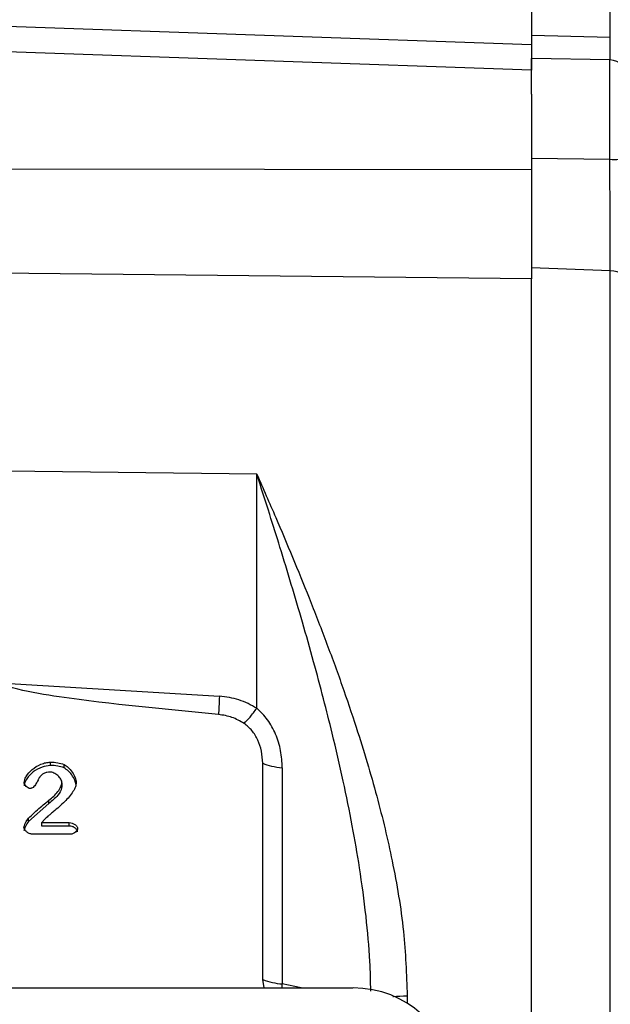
# Model space of a CAD drawing. Header units: inches. Extents: x 0.6 to 16.3, y 0.2 to 11.5.
# Tile 17 of 19: x 12.6 to 13.9, y 6.6 to 8.8. Entities that reach past the tile are written whole.
import ezdxf

# ---------------------------------------------------------------- set-up
doc = ezdxf.new("R2010")
doc.units = ezdxf.units.IN
doc.header["$MEASUREMENT"] = 0
doc.styles.add('SLDTEXTSTYLE0', font='TXT', dxfattribs={"width": 0.75})
doc.dimstyles.new('SLDDIMSTYLE1', dxfattribs={"dimtxt": 0.137795, "dimasz": 0.14, "dimexe": 0, "dimexo": 0.0625, "dimgap": 0.034449, "dimtad": 0, "dimdec": 1, "dimlfac": 1.5, "dimrnd": 1e-09, "dimzin": 12, "dimdsep": 46, "dimtxsty": 'SLDTEXTSTYLE0', "dimblk1": 'CLOSED', "dimblk2": 'CLOSED', "dimsah": 1, "dimcen": 0.09, "dimadec": 0, "dimazin": 3, "dimtfac": 1, "dimtdec": 1, "dimtofl": 0, "dimtmove": 0, "dimatfit": 3, "dimldrblk": 'CLOSED', "dimfxl": 0, "dimfrac": 2, "dimtolj": 1, "dimtzin": 12, "dimarcsym": 0})

# ---------------------------------------------------------------- blocks, each defined once
blk = doc.blocks.new('_Closed')
at = {"color": 0, "linetype": 'ByBlock', "lineweight": -2}
for p, q in [((-1, 0.166667), (0, 0)), ((-1, 0.166667), (-1, -0.166667)), ((0, 0), (-1, -0.166667)), ((0, 0), (-1, 0))]:
    blk.add_line(p, q, dxfattribs=at)
blk = doc.blocks.new('_D_9')
at = {"color": 7, "linetype": 'Continuous', "lineweight": 0}
for p, q in [((13.7379, 10.1711), (13.6959, 10.1711)), ((13.6959, 10.1711), (13.6959, 9.9524)), ((14.0433, 10.1711), (14.0853, 10.1711)), ((14.0853, 10.1711), (14.0853, 9.9524)), ((12.2322, 9.845), (12.2322, 10.012)), ((15.6874, 7.4113), (15.6874, 10.012)), ((12.2322, 9.9727), (13.5751, 9.9727)), ((15.6874, 9.9727), (14.2061, 9.9727)), ((13.6959, 9.9524), (13.7379, 9.9524)), ((14.0853, 9.9524), (14.0433, 9.9524))]:
    blk.add_line(p, q, dxfattribs=at)
at = {"color": 7, "linetype": 'Continuous', "lineweight": 18, "xscale": 0.14, "yscale": 0.14, "rotation": 180.0000000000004}
blk.add_blockref('_Closed', (12.2322, 9.9727), dxfattribs=at)
at = {"color": 7, "linetype": 'Continuous', "lineweight": 18, "xscale": 0.14, "yscale": 0.14}
blk.add_blockref('_Closed', (15.6874, 9.9727), dxfattribs=at)
at = {"color": 7, "linetype": 'Continuous', "lineweight": 18, "char_height": 0.1378, "attachment_point": 1, "style": 'SLDTEXTSTYLE0'}
for s, insert in [('132', (13.7379, 10.13)), ('5.2', (13.7633, 9.9238))]:
    blk.add_mtext(s, dxfattribs=dict(at, insert=insert))

msp = doc.modelspace()

# ---------------------------------------------------------------- linework, layer by layer
at = {"color": 7, "linetype": 'Continuous', "lineweight": 25}
for p, q in [((13.7418, 9.0548), (13.7418, 8.6971)), ((12.2322, 8.7501), (13.7418, 8.6971)), ((13.7418, 8.717), (13.9103, 8.7126)), ((13.7418, 8.6419), (12.2322, 8.6947)), ((13.9092, 8.664), (13.7418, 8.6669)), ((13.7418, 8.5909), (13.7418, 8.6669)), ((13.7418, 8.5909), (13.7418, 8.4292)), ((13.7418, 8.4539), (13.9092, 8.4516)), ((13.7418, 8.4292), (12.2322, 8.431)), ((13.7418, 8.1958), (12.2322, 8.2117)), ((13.9103, 8.2129), (13.7418, 8.2197)), ((13.7418, 8.2197), (13.7418, 8.1966)), ((13.9103, 5.9495), (13.9103, 8.2129)), ((13.7418, 5.9125), (13.7418, 8.1958)), ((13.1544, 7.7785), (12.6205, 7.7851)), ((13.1544, 7.2779), (13.1544, 7.7785)), ((12.614, 7.3318), (13.0744, 7.3036)), ((12.7128, 7.1554), (12.7128, 7.1626)), ((13.167, 6.6979), (13.167, 7.1601)), ((12.742, 7.1505), (12.742, 7.1576)), ((13.2088, 7.1506), (13.2088, 6.6883)), ((12.7376, 7.1184), (12.7376, 7.1112)), ((12.7099, 7.0739), (12.666, 7.0358)), ((12.7099, 7.0739), (12.7099, 7.0811)), ((12.666, 7.0358), (12.666, 7.043)), ((12.7004, 7.0401), (12.6948, 7.0333)), ((12.6948, 7.0333), (12.7531, 7.0333)), ((12.6948, 7.0261), (12.6948, 7.0333)), ((12.7531, 7.0261), (12.7531, 7.0333)), ((12.7531, 7.0261), (12.6948, 7.0261)), ((12.7564, 7.0087), (12.6741, 7.0087)), ((13.17, 6.6799), (13.167, 6.6979)), ((11.1037, 6.6799), (13.36, 6.6799))]:
    msp.add_line(p, q, dxfattribs=at)
at = {"color": 8, "linetype": 'Continuous', "lineweight": 25}
for p, q in [((13.9103, 8.7126), (13.9103, 9.0468)), ((13.9092, 8.4516), (13.9092, 8.664)), ((13.2086, 6.6799), (13.2088, 6.6883)), ((13.249, 6.6799), (13.2088, 6.6883)), ((13.4761, 6.6629), (13.4761, 6.6471))]:
    msp.add_line(p, q, dxfattribs=at)
at = {"color": 7, "linetype": 'Continuous', "lineweight": 25, "flags": 128}
msp.add_lwpolyline([(13.9485, 8.1896), (13.9478, 8.1941), (13.9456, 8.1983), (13.9421, 8.2022), (13.9374, 8.2057), (13.9316, 8.2086), (13.925, 8.2108), (13.9178, 8.2123), (13.9103, 8.2129)], dxfattribs=at)
at = {"color": 7, "linetype": 'Continuous', "lineweight": 25}
for centre, radius, start, end in [((13.9085, 8.624), 0.04, 0, 89), ((13.9187, 8.5286), 0.0776, 262.9456, 292.5731), ((13.2188, 6.8282), 0.1402, 248.2892, 265.9177)]:
    msp.add_arc(centre, radius, start, end, dxfattribs=at)
msp.add_ellipse((13.3536, 6.4815), major_axis=(0.2087, 0.0437), ratio=0.927683, start_param=6.091166, end_param=7.631805, dxfattribs=at)
for points, knots in [([(13.7418, 8.717), (13.7418, 8.7076), (13.7418, 8.6884), (13.7418, 8.6723), (13.7418, 8.6682), (13.7418, 8.6669)], [0, 0, 0, 0, 0.399531, 0.810658, 1, 1, 1, 1]), ([(13.7418, 8.6971), (13.7418, 8.6864), (13.7418, 8.665), (13.7418, 8.6471), (13.7418, 8.6433), (13.7418, 8.6419)], [0, 0, 0, 0, 0.391061, 0.782122, 1, 1, 1, 1]), ([(13.9103, 8.2129), (13.9102, 8.2303), (13.9101, 8.2658), (13.9098, 8.3235), (13.9096, 8.3817), (13.9094, 8.4239), (13.9092, 8.4471), (13.9092, 8.4516)], [0, 0, 0, 0, 0.245568, 0.500116, 0.720271, 0.946794, 1, 1, 1, 1]), ([(13.7418, 8.4368), (13.7418, 8.424), (13.7418, 8.3923), (13.7418, 8.3422), (13.7418, 8.288), (13.7418, 8.2476), (13.7418, 8.2258), (13.7418, 8.2197)], [0, 0, 0, 0, 0.166338, 0.41423, 0.655143, 0.903053, 1, 1, 1, 1]), ([(13.7418, 8.4292), (13.7418, 8.4088), (13.7418, 8.3679), (13.7418, 8.3068), (13.7418, 8.2481), (13.7418, 8.2132), (13.7418, 8.1958)], [0, 0, 0, 0, 0.25, 0.5, 0.75, 1, 1, 1, 1]), ([(13.1544, 7.7785), (13.1678, 7.7477), (13.1934, 7.6893), (13.2308, 7.6009), (13.2668, 7.5127), (13.3023, 7.4213), (13.3361, 7.329), (13.3655, 7.2425), (13.3902, 7.1632), (13.4108, 7.0909), (13.4287, 7.0207), (13.4499, 6.9247), (13.4707, 6.8053), (13.4743, 6.7089), (13.4761, 6.6629)], [0, 0, 0, 0, 0.089364, 0.169689, 0.251227, 0.336656, 0.422023, 0.502483, 0.569018, 0.632461, 0.693061, 0.752232, 0.881791, 1, 1, 1, 1]), ([(13.0725, 7.2646), (12.9586, 7.2754), (12.815, 7.289), (12.6646, 7.3125), (12.6262, 7.3229), (12.6168, 7.3277), (12.6146, 7.3299), (12.6141, 7.3311), (12.614, 7.3316), (12.614, 7.3318)], [0, 0, 0, 0, 0.735258, 0.928217, 0.977796, 0.991705, 0.996344, 0.998249, 1, 1, 1, 1]), ([(13.1544, 7.2779), (13.1419, 7.2847), (13.117, 7.2982), (13.0886, 7.3018), (13.0744, 7.3036)], [0, 0, 0, 0, 0.499976, 1, 1, 1, 1]), ([(13.1272, 7.2454), (13.1187, 7.2503), (13.1018, 7.26), (13.0823, 7.263), (13.0725, 7.2646)], [0, 0, 0, 0, 0.499995, 1, 1, 1, 1]), ([(13.1272, 7.2454), (13.1312, 7.2495), (13.1393, 7.2576), (13.1493, 7.2712), (13.1544, 7.2779)], [0, 0, 0, 0, 0.500002, 1, 1, 1, 1]), ([(13.2088, 7.1506), (13.2082, 7.1629), (13.2068, 7.1872), (13.1956, 7.2222), (13.179, 7.2539), (13.1624, 7.2701), (13.1544, 7.2779)], [0, 0, 0, 0, 0.264533, 0.522695, 0.768656, 1, 1, 1, 1]), ([(13.167, 7.1601), (13.1664, 7.1689), (13.1654, 7.1859), (13.1572, 7.2096), (13.1452, 7.2305), (13.1331, 7.2406), (13.1272, 7.2454)], [0, 0, 0, 0, 0.272317, 0.530663, 0.772377, 1, 1, 1, 1]), ([(12.6568, 7.1193), (12.6571, 7.1211), (12.6577, 7.1256), (12.6627, 7.1354), (12.6735, 7.148), (12.6889, 7.1571), (12.7026, 7.1618), (12.7095, 7.1623), (12.7128, 7.1626)], [0, 0, 0, 0, 0.077929, 0.183453, 0.443708, 0.733356, 0.874443, 1, 1, 1, 1]), ([(12.7128, 7.1626), (12.7181, 7.1624), (12.7281, 7.1622), (12.7376, 7.1591), (12.742, 7.1576)], [0, 0, 0, 0, 0.53234, 1, 1, 1, 1]), ([(12.7128, 7.1554), (12.7069, 7.1546), (12.6936, 7.1528), (12.6758, 7.1426), (12.6641, 7.1302), (12.6581, 7.1196), (12.6572, 7.1144), (12.6568, 7.1121)], [0, 0, 0, 0, 0.227415, 0.51355, 0.783056, 0.902647, 1, 1, 1, 1]), ([(12.7121, 7.1415), (12.7098, 7.1413), (12.7053, 7.1411), (12.6989, 7.1387), (12.6933, 7.1348), (12.6906, 7.1313), (12.6891, 7.1295)], [0, 0, 0, 0, 0.25329, 0.493162, 0.736628, 1, 1, 1, 1]), ([(12.7376, 7.1184), (12.7375, 7.1196), (12.7372, 7.1223), (12.7345, 7.1277), (12.7292, 7.1341), (12.7222, 7.1388), (12.7163, 7.1411), (12.7134, 7.1413), (12.7121, 7.1415)], [0, 0, 0, 0, 0.102949, 0.225587, 0.500629, 0.775642, 0.897246, 1, 1, 1, 1]), ([(12.742, 7.1505), (12.7376, 7.1519), (12.7281, 7.155), (12.7181, 7.1553), (12.7128, 7.1554)], [0, 0, 0, 0, 0.4676719, 1, 1, 1, 1]), ([(12.742, 7.1576), (12.745, 7.1557), (12.752, 7.1513), (12.7598, 7.1412), (12.7663, 7.1303), (12.7676, 7.1225), (12.7683, 7.119)], [0, 0, 0, 0, 0.217216, 0.496614, 0.778158, 1, 1, 1, 1]), ([(12.7683, 7.1118), (12.7677, 7.115), (12.7665, 7.1223), (12.7605, 7.133), (12.7527, 7.1435), (12.7453, 7.1483), (12.742, 7.1505)], [0, 0, 0, 0, 0.201477, 0.468567, 0.761132, 1, 1, 1, 1]), ([(12.6697, 7.1063), (12.669, 7.1064), (12.6675, 7.1065), (12.6644, 7.1078), (12.661, 7.1104), (12.6583, 7.1138), (12.657, 7.1169), (12.6569, 7.1185), (12.6568, 7.1193)], [0, 0, 0, 0, 0.104655, 0.224393, 0.483889, 0.751094, 0.88134, 1, 1, 1, 1]), ([(12.6891, 7.1295), (12.689, 7.1293), (12.6887, 7.1287), (12.688, 7.1273), (12.6873, 7.1259), (12.6868, 7.1248), (12.6867, 7.1245), (12.6866, 7.1244), (12.6852, 7.1215), (12.6823, 7.116), (12.6777, 7.1098), (12.6734, 7.1071), (12.6713, 7.1064), (12.6702, 7.1064), (12.6697, 7.1063)], [0, 0, 0, 0, 0.022778, 0.065637, 0.151703, 0.174611, 0.181034, 0.182988, 0.184103, 0.490906, 0.794506, 0.905077, 0.953688, 1, 1, 1, 1]), ([(12.7683, 7.119), (12.7678, 7.1159), (12.7667, 7.1091), (12.7588, 7.0948), (12.743, 7.0767), (12.7249, 7.0614), (12.7132, 7.0515), (12.7094, 7.0483), (12.7056, 7.0451), (12.7028, 7.0424), (12.7004, 7.0401)], [0, 0, 0, 0, 0.08972, 0.199168, 0.462412, 0.766793, 0.86078, 0.88969, 0.906546, 1, 1, 1, 1]), ([(12.7099, 7.0811), (12.7168, 7.0869), (12.7269, 7.0954), (12.7344, 7.1079), (12.7371, 7.1143), (12.7375, 7.1172), (12.7376, 7.1184)], [0, 0, 0, 0, 0.552211, 0.815342, 0.919963, 1, 1, 1, 1]), ([(12.7376, 7.1112), (12.7374, 7.11), (12.7365, 7.103), (12.7276, 7.0892), (12.7165, 7.0796), (12.7099, 7.0739)], [0, 0, 0, 0, 0.08028, 0.459906, 1, 1, 1, 1]), ([(12.666, 7.043), (12.6744, 7.0508), (12.6866, 7.0619), (12.7013, 7.0746), (12.7076, 7.0794), (12.7099, 7.0811)], [0, 0, 0, 0, 0.594847, 0.850249, 1, 1, 1, 1]), ([(12.6564, 7.0232), (12.6567, 7.0246), (12.6574, 7.028), (12.6604, 7.0348), (12.6638, 7.0398), (12.666, 7.043)], [0, 0, 0, 0, 0.194872, 0.478904, 1, 1, 1, 1]), ([(12.666, 7.0358), (12.6636, 7.0323), (12.6602, 7.0272), (12.6573, 7.0204), (12.6567, 7.0173), (12.6564, 7.016)], [0, 0, 0, 0, 0.566743, 0.823863, 1, 1, 1, 1]), ([(12.7531, 7.0333), (12.7553, 7.0331), (12.7597, 7.0326), (12.7654, 7.0296), (12.7691, 7.0262), (12.7708, 7.0232), (12.771, 7.0216), (12.7711, 7.0209)], [0, 0, 0, 0, 0.274613, 0.546287, 0.792544, 0.902555, 1, 1, 1, 1]), ([(12.6741, 7.0087), (12.6731, 7.0088), (12.6709, 7.0089), (12.6667, 7.0105), (12.662, 7.0135), (12.6585, 7.0174), (12.6567, 7.0208), (12.6565, 7.0224), (12.6564, 7.0232)], [0, 0, 0, 0, 0.123315, 0.258807, 0.531449, 0.789082, 0.903328, 1, 1, 1, 1]), ([(12.7711, 7.0137), (12.771, 7.0145), (12.7708, 7.0163), (12.7688, 7.0194), (12.765, 7.0227), (12.7595, 7.0255), (12.7552, 7.0259), (12.7531, 7.0261)], [0, 0, 0, 0, 0.1075, 0.230482, 0.474204, 0.737431, 1, 1, 1, 1]), ([(12.7711, 7.0209), (12.771, 7.0202), (12.7709, 7.0188), (12.7695, 7.016), (12.7666, 7.0126), (12.7627, 7.0101), (12.7591, 7.0089), (12.7573, 7.0087), (12.7564, 7.0087)], [0, 0, 0, 0, 0.0994138, 0.2140329, 0.4678451, 0.7367127, 0.8726151, 1, 1, 1, 1])]:
    msp.add_open_spline(points, degree=3, knots=knots, dxfattribs=at)
at = {"color": 8, "linetype": 'Continuous', "lineweight": 25}
for points, knots in [([(13.9098, 8.6636), (13.9098, 8.6637), (13.9099, 8.6658), (13.91, 8.6795), (13.9102, 8.6974), (13.9102, 8.7102), (13.9103, 8.7126)], [0, 0, 0, 0, 0.031533, 0.45815, 0.89717, 1, 1, 1, 1]), ([(13.3981, 6.6732), (13.3976, 6.6942), (13.3965, 6.7474), (13.3882, 6.8355), (13.3753, 6.9324), (13.3585, 7.0289), (13.339, 7.1248), (13.318, 7.2153), (13.2966, 7.3003), (13.2754, 7.3795), (13.2524, 7.461), (13.2282, 7.5427), (13.2048, 7.6195), (13.1801, 7.6982), (13.1635, 7.7499), (13.1544, 7.7785)], [0, 0, 0, 0, 0.054634, 0.138586, 0.229542, 0.308185, 0.393201, 0.484606, 0.551265, 0.623467, 0.701216, 0.776198, 0.851131, 0.917518, 1, 1, 1, 1]), ([(13.4452, 6.6615), (13.4456, 6.6615), (13.4542, 6.6627), (13.4654, 6.6628), (13.4761, 6.6629)], [0, 0, 0, 0, 0.042748, 1, 1, 1, 1])]:
    msp.add_open_spline(points, degree=3, knots=knots, dxfattribs=at)
at = {"color": 7, "linetype": 'Continuous', "lineweight": 25}
for points in [[(13.0744, 7.3036), (13.074, 7.2958), (13.0731, 7.2801), (13.0727, 7.2698), (13.0725, 7.2646)], [(13.167, 7.1601), (13.1729, 7.1579), (13.1847, 7.1536), (13.2008, 7.1516), (13.2088, 7.1506)]]:
    msp.add_open_spline(points, degree=3, dxfattribs=at)

# ---------------------------------------------------------------- dimensions: what is measured, and where the dimension line sits
at = {"color": 7, "linetype": 'Continuous', "lineweight": 18}
dim = msp.add_linear_dim(base=(15.6874, 9.9727), p1=(12.2322, 9.8057), p2=(15.6874, 7.3719), dimstyle='SLDDIMSTYLE1', dxfattribs=at)
dim.commit()
dim.dimension.update_dxf_attribs({"geometry": '_D_9', "text_midpoint": (13.8906, 9.9727), "dimtype": 160})

doc.saveas('drawing.dxf')
